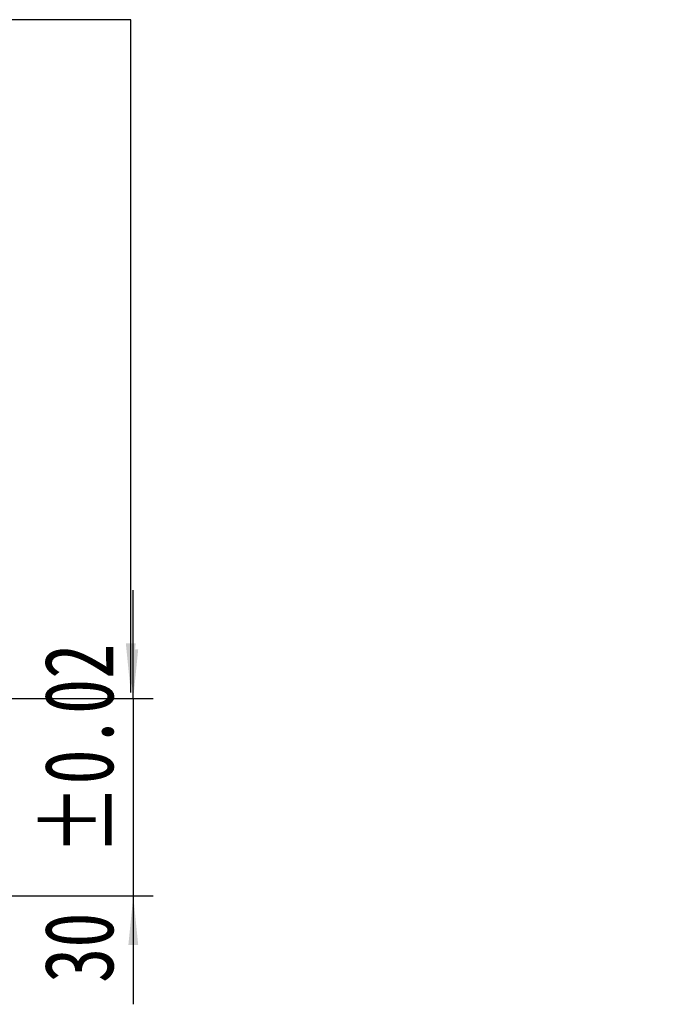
# Model space of a CAD drawing. Header units: millimetres. Extents: x 55 to 271, y 21 to 196.
# Tile 7 of 10: x 238 to 271, y 40 to 90. Entities that reach past the tile are written whole.
import ezdxf

# ---------------------------------------------------------------- set-up
doc = ezdxf.new("R2010")
doc.units = ezdxf.units.MM
doc.layers.add('FORMAT', color=7, linetype='Continuous')
doc.styles.add('SLDTEXTSTYLE0', font='TXT', dxfattribs={"width": 0.75})
doc.styles.add('SLDTEXTSTYLE1', font='TXT', dxfattribs={"width": 0.75, "bigfont": 'bigfont'})
doc.dimstyles.new('SLDDIMSTYLE6', dxfattribs={"dimtxt": 3.5, "dimasz": 2.5, "dimexe": 0, "dimexo": 0.0625, "dimgap": 0.875, "dimtad": 1, "dimlfac": 3, "dimrnd": 1e-09, "dimzin": 12, "dimdsep": 46, "dimtxsty": 'SLDTEXTSTYLE0', "dimsah": 1, "dimcen": 0.09, "dimadec": 0, "dimazin": 3, "dimtol": 1, "dimtp": 0.02, "dimtm": 0.02, "dimtfac": 1, "dimtmove": 0, "dimatfit": 0, "dimfxl": 1, "dimfrac": 2, "dimtolj": 1, "dimarcsym": 0})

# ---------------------------------------------------------------- blocks, each defined once
blk = doc.blocks.new('_D_13')
at = {"layer": 'FORMAT', "color": 7}
for p, q in [((243.433, 55.728), (243.433, 61.228)), ((234.131, 55.728), (244.433, 55.728)), ((243.433, 55.728), (243.433, 45.728)), ((230.316, 45.728), (244.433, 45.728)), ((243.433, 45.728), (243.433, 40.228))]:
    blk.add_line(p, q, dxfattribs=at)
for points in [[(243.433, 55.728), (243.683, 58.228), (243.183, 58.228)], [(243.433, 45.728), (243.183, 43.228), (243.683, 43.228)]]:
    blk.add_solid(points, dxfattribs=at)
at = {"layer": 'FORMAT', "color": 7, "char_height": 3.5, "attachment_point": 1, "rotation": 90, "style": 'SLDTEXTSTYLE0'}
for s, insert in [('±0.02', (238.922, 47.798)), ('30', (238.922, 41.314))]:
    blk.add_mtext(s, dxfattribs=dict(at, insert=insert))

msp = doc.modelspace()

# ---------------------------------------------------------------- linework, layer by layer
at = {"layer": 'FORMAT', "color": 7}
for p, q in [((243.3057, 90.1384), (223.2372, 90.1384)), ((243.3057, 56.0294), (243.3057, 90.1384))]:
    msp.add_line(p, q, dxfattribs=at)
msp.add_solid([(243.3057, 56.0294), (243.5557, 58.5294), (243.0557, 58.5294)], dxfattribs=at)

# ---------------------------------------------------------------- texts
at = {"layer": 'FORMAT', "color": 7, "insert": (206.8435, 84.23), "char_height": 3.439583, "attachment_point": 1, "style": 'SLDTEXTSTYLE1'}
msp.add_mtext('\\M+188CA\\M+19275\\M+19378', dxfattribs=at)

# ---------------------------------------------------------------- dimensions: what is measured, and where the dimension line sits
at = {"layer": 'FORMAT', "color": 7}
dim = msp.add_linear_dim(base=(243.4333, 45.7283), p1=(233.1308, 55.7283), p2=(229.316, 45.7283), angle=90, dimstyle='SLDDIMSTYLE6', dxfattribs=at)
dim.commit()
dim.dimension.update_dxf_attribs({"geometry": '_D_13', "text_midpoint": (243.4333, 50.3529), "dimtype": 160})

doc.saveas('drawing.dxf')
